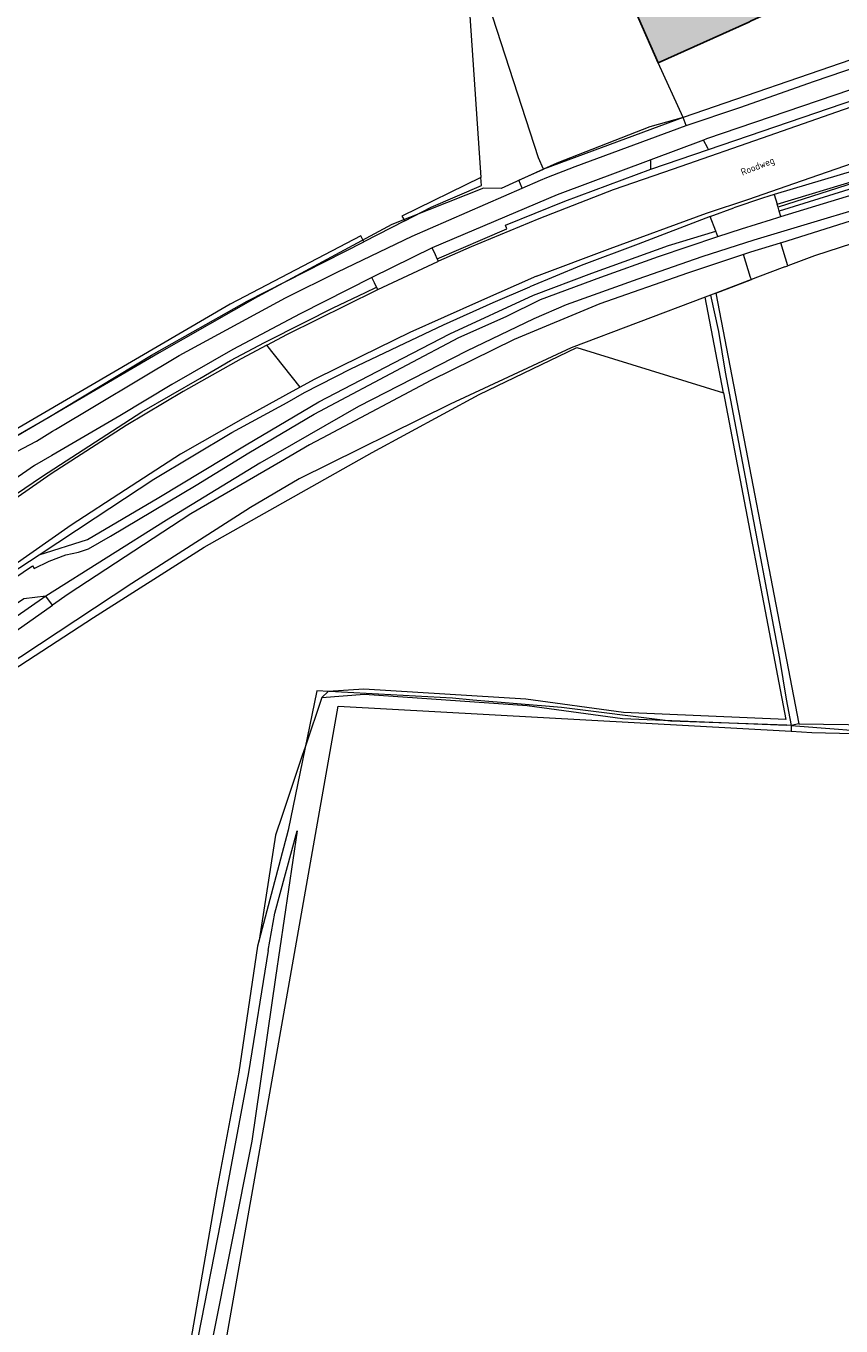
# Model space of a CAD drawing. Header units: metres. Extents: x 191562 to 192551, y 309453 to 310109.
# Tile 40 of 49: x 192253 to 192337, y 309780 to 309912. Entities that reach past the tile are written whole.
import ezdxf
from ezdxf.enums import TextEntityAlignment as Align

# ---------------------------------------------------------------- set-up
doc = ezdxf.new("R2010")
doc.units = ezdxf.units.M
for name, color, linetype, lineweight in [('B-WE-GR-BEPLANTING_CULTUUR_BOSPLANTSOEN-GV', 253, 'Continuous', 9), ('B-WE-GR-BEPLANTING_CULTUUR_HEESTERS-GV', 253, 'Continuous', 9), ('B-WE-GR-BOUWLAND-GV', 253, 'Continuous', 9), ('B-WE-GR-GRAS-GV', 253, 'Continuous', 9), ('B-WE-GR-GROENVOORZIENING-GV', 253, 'Continuous', 9), ('B-WE-GR-HAAG-G', 253, 'GR-HAAG1', 9), ('B-WE-GR-HAAG-GV', 253, 'Continuous', 9), ('B-WE-GR-HEIDE-GV', 253, 'Continuous', 9), ('B-WE-GR-STRUIK-GV', 253, 'Continuous', 9), ('B-WE-GW-TALUD_KRUIN-G', 253, 'Continuous', 9), ('B-WE-IE-TERREINAFSCHEIDING_KUNSTMATIG_HEKWERK-G', 253, 'IE-TERREINAFSCHEIDING-KUNSTMATIG', 9), ('B-WE-OG-BEBOUWING-GV', 250, 'Continuous', 25), ('B-WE-OG-TERREIN_BEGROEID-GV', 253, 'Continuous', 9), ('B-WE-OG-TERREIN_ERF-GV', 253, 'Continuous', 9), ('B-WE-OG-TOPOGRAFIE-T18', 2, 'Continuous', 35), ('B-WE-OG-WEG-GV', 253, 'Continuous', 9), ('B-WE-VH-GESLOTENVERHARDING_ASFALT-GV', 253, 'Continuous', 9), ('B-WE-VH-OPENVERHARDING_BETONSTRAATSTEEN-GV', 253, 'Continuous', 9), ('B-WE-VH-OPENVERHARDING_SIERBESTRATING-GV', 253, 'Continuous', 9)]:
    doc.layers.add(name, color=color, linetype=linetype, lineweight=lineweight)
doc.layers.add('B-WE-OG-BEBOUWING-V', color=7, linetype='Continuous', lineweight=5, true_color=0xfff3f2)
doc.styles.add('NLCS-ISO-M200-T18', font='NLCS-ISO.ttf', dxfattribs={"height": 0.36})
doc.linetypes.add('GR-HAAG1', pattern='A,6,[176,NLCS.SHX,S=0.125,R=0,X=0,Y=0],-2', length=8)
doc.linetypes.add('IE-TERREINAFSCHEIDING-KUNSTMATIG', pattern='A,4,[82,NLCS.SHX,S=0.75,R=90,X=0,Y=0],4,-2', length=10)

msp = doc.modelspace()

# ---------------------------------------------------------------- hatches: boundary and pattern name
at = {"layer": 'B-WE-OG-BEBOUWING-V'}
msp.add_hatch(color=256, dxfattribs=at).paths.add_polyline_path([(192314.916, 309915.77), (192316.015, 309913.293), (192318.045, 309908.724), (192327.274, 309912.905), (192327.521, 309913.022), (192330.399, 309914.321), (192325.214, 309926.132), (192323.611, 309930.402), (192324.422, 309930.866), (192322.997, 309934.217), (192317.746, 309931.817), (192322.803, 309919.265)])

# ---------------------------------------------------------------- linework, layer by layer
at = {"layer": 'B-WE-GR-BEPLANTING_CULTUUR_BOSPLANTSOEN-GV'}
msp.add_lwpolyline([(192318.045, 309908.724), (192316.015, 309913.293), (192314.916, 309915.77)], dxfattribs=at)
at = {"layer": 'B-WE-GR-BEPLANTING_CULTUUR_HEESTERS-GV'}
for points in [[(192367.098, 309905.288), (192374.161, 309907.708), (192373.857, 309908.461), (192370.755, 309907.211), (192362.153, 309904.257), (192352.959, 309901.1), (192342.395, 309897.878), (192330.271, 309893.979)], [(192323.182, 309899.882), (192339.605, 309905.492), (192339.257, 309906.513), (192322.957, 309900.96), (192322.658, 309900.848)], [(192295.475, 309888.716), (192302.564, 309891.784), (192302.426, 309892.171), (192308.486, 309894.6), (192317.284, 309897.882), (192317.281, 309898.073), (192317.267, 309898.836), (192307.717, 309895.271), (192294.947, 309889.853)], [(192242.192, 309849.303), (192242.586, 309849.536), (192254.131, 309857.362), (192254.333, 309857.081), (192255.836, 309857.833), (192257.561, 309858.478), (192258.851, 309858.775), (192259.876, 309859.106), (192262.125, 309860.396), (192270.857, 309865.588), (192276.248, 309868.896), (192282.895, 309872.865), (192292.387, 309877.892), (192297.679, 309880.67), (192302.508, 309882.819), (192306.013, 309884.572), (192312.165, 309886.854), (192318.052, 309888.971), (192324.117, 309890.989), (192323.911, 309891.536)], [(192238.296, 309855.095), (192241.238, 309857.109), (192255.152, 309866.515), (192265.316, 309873.091), (192271.223, 309876.514), (192274.358, 309878.331), (192277.848, 309880.185), (192281.948, 309882.258), (192284.849, 309883.724), (192288.158, 309885.275), (192289.273, 309885.828), (192289.062, 309886.253), (192288.792, 309886.798), (192281.466, 309883.104), (192274.587, 309879.463), (192268.385, 309875.886), (192263.051, 309872.669), (192256.129, 309868.647), (192254.341, 309867.598), (192246.964, 309862.509), (192239.619, 309857.069), (192238.243, 309855.973)]]:
    msp.add_lwpolyline(points, dxfattribs=at)
at = {"layer": 'B-WE-GR-BOUWLAND-GV'}
for points in [[(192330.954, 309887.889), (192328.159, 309886.83), (192327.549, 309886.599)], [(192333.977, 309889.035), (192331.275, 309888.011)], [(192323.927, 309885.228), (192332.403, 309841.224), (192355.063, 309840.93)]]:
    msp.add_lwpolyline(points, dxfattribs=at)
at = {"layer": 'B-WE-GR-GRAS-GV'}
for points in [[(192332.403, 309841.224), (192331.594, 309841.073)], [(192331.594, 309841.073), (192331.597, 309840.472), (192333.718, 309840.354), (192353.475, 309839.872), (192354.369, 309840.468), (192351.665, 309840.364)]]:
    msp.add_lwpolyline(points, dxfattribs=at)
at = {"layer": 'B-WE-GR-GROENVOORZIENING-GV'}
msp.add_lwpolyline([(192292.156, 309892.608), (192294.863, 309893.992), (192299.979, 309896.222), (192299.924, 309897.033), (192291.846, 309893.07)], close=True, dxfattribs=at)
msp.add_lwpolyline([(192324.702, 309875.035), (192331.06, 309841.667), (192314.505, 309842.377), (192304.522, 309843.762), (192287.993, 309844.783), (192284.349, 309844.522), (192283.683, 309843.934), (192288.032, 309844.247), (192304.661, 309843.096), (192314.384, 309841.786), (192331.171, 309841.087)], dxfattribs=at)
at = {"layer": 'B-WE-GR-HAAG-G'}
for points in [[(192320.587, 309903.151), (192317.191, 309902.19), (192307.696, 309898.499), (192306.325, 309897.876), (192301.995, 309895.91), (192300.201, 309895.953), (192290.83, 309892.226), (192277.122, 309884.822), (192267.071, 309879.115), (192249.727, 309868.983), (192237.766, 309860.347), (192222.318, 309846.644), (192216.266, 309842.373), (192210.399, 309838.183), (192198.9, 309830.984)], [(192347.961, 309893.546), (192333.977, 309889.035)], [(192328.159, 309886.83), (192323.927, 309885.228)], [(192323.927, 309885.228), (192323.368, 309885.017)], [(192322.838, 309884.816), (192309.143, 309879.632)], [(192323.368, 309885.017), (192322.838, 309884.816)], [(192323.368, 309885.017), (192324.181, 309881.303)], [(192324.181, 309881.303), (192324.879, 309877.132)], [(192309.143, 309879.632), (192296.805, 309873.882)], [(192324.879, 309877.132), (192326.905, 309866.419)], [(192296.805, 309873.882), (192281.367, 309866.241)], [(192281.367, 309866.241), (192276.404, 309863.339)], [(192326.905, 309866.419), (192330.425, 309847.904)], [(192276.404, 309863.339), (192264.274, 309855.547)], [(192264.274, 309855.547), (192251.041, 309846.797)], [(192297.019, 309843.837), (192283.167, 309844.586)], [(192299.118, 309843.663), (192297.019, 309843.837)], [(192308.162, 309842.914), (192299.118, 309843.663)], [(192319.275, 309841.489), (192308.162, 309842.914)], [(192331.083, 309843.758), (192331.594, 309841.073)], [(192331.171, 309841.087), (192319.275, 309841.489)], [(192331.594, 309841.073), (192331.171, 309841.087)]]:
    msp.add_lwpolyline(points, dxfattribs=at)
at = {"layer": 'B-WE-GR-HAAG-GV'}
msp.add_lwpolyline([(192287.963, 309890.465), (192287.666, 309891.059), (192274.331, 309884.074), (192250.148, 309869.945), (192239.459, 309862.219), (192221.716, 309847.625), (192222.017, 309847.135), (192229.566, 309853.308), (192240.046, 309861.914), (192250.737, 309869.672), (192255.661, 309872.459), (192266.293, 309878.882), (192276.067, 309884.384)], close=True, dxfattribs=at)
at = {"layer": 'B-WE-GR-HEIDE-GV'}
msp.add_lwpolyline([(192330.425, 309847.904), (192331.083, 309843.758)], dxfattribs=at)
at = {"layer": 'B-WE-GR-STRUIK-GV'}
for points in [[(192283.683, 309843.934), (192282.017, 309838.962), (192281.657, 309837.888), (192279.648, 309831.864), (192278.968, 309829.862), (192277.284, 309819.146), (192277.118, 309818.519)], [(192267.446, 309762.435), (192271.002, 309761.678), (192285.341, 309843.051), (192331.597, 309840.472)], [(192278.204, 309818.073), (192278.907, 309821.902), (192281.181, 309830.294), (192278.945, 309815.336), (192276.559, 309798.603), (192272.434, 309777.961)]]:
    msp.add_lwpolyline(points, dxfattribs=at)
at = {"layer": 'B-WE-GW-TALUD_KRUIN-G'}
for points in [[(192331.594, 309841.073), (192332.483, 309841.002), (192341.234, 309840.297), (192346.974, 309840.199)], [(192278.204, 309818.073), (192276.215, 309805.623), (192273.336, 309790.341), (192271.045, 309778.539)]]:
    msp.add_lwpolyline(points, dxfattribs=at)
at = {"layer": 'B-WE-IE-TERREINAFSCHEIDING_KUNSTMATIG_HEKWERK-G'}
for points in [[(192320.587, 309903.151), (192318.045, 309908.724)], [(192283.167, 309844.586), (192280.263, 309830.38)], [(192280.263, 309830.38), (192277.118, 309818.519)], [(192277.118, 309818.519), (192275.219, 309805.648)], [(192275.219, 309805.648), (192272.984, 309793.662)], [(192272.984, 309793.662), (192269.834, 309775.602)]]:
    msp.add_lwpolyline(points, dxfattribs=at)
at = {"layer": 'B-WE-OG-BEBOUWING-GV'}
msp.add_lwpolyline([(192314.916, 309915.77), (192316.015, 309913.293), (192318.045, 309908.724), (192327.274, 309912.905), (192327.521, 309913.022), (192330.399, 309914.321), (192325.214, 309926.132), (192323.611, 309930.402), (192324.422, 309930.866), (192322.997, 309934.217), (192317.746, 309931.817), (192322.803, 309919.265)], close=True, dxfattribs=at)
at = {"layer": 'B-WE-OG-TERREIN_BEGROEID-GV'}
msp.add_lwpolyline([(192255.496, 309854.273), (192253.261, 309853.982), (192249.582, 309851.535), (192243.464, 309847.467)], dxfattribs=at)
at = {"layer": 'B-WE-OG-TERREIN_ERF-GV'}
msp.add_lwpolyline([(192314.916, 309915.77), (192322.803, 309919.265), (192317.746, 309931.817), (192322.997, 309934.217), (192327.314, 309936.118), (192330.658, 309928.532), (192335.838, 309916.783), (192330.399, 309914.321), (192327.521, 309913.022), (192327.274, 309912.905), (192318.045, 309908.724)], dxfattribs=at)
at = {"layer": 'B-WE-OG-WEG-GV'}
for points in [[(192236.648, 309857.253), (192236.676, 309857.277), (192240.358, 309860.468), (192243.798, 309863.06), (192247.184, 309865.362), (192252.555, 309869.04), (192254.566, 309870.098), (192256.204, 309871.113), (192256.493, 309871.286), (192269.111, 309878.837), (192279.966, 309884.722), (192285.321, 309887.38), (192292.93, 309891.024), (192304.148, 309895.948), (192303.79, 309896.763), (192306.325, 309897.876), (192305.81, 309899.028), (192298.19, 309922.555), (192299.924, 309897.033)], [(192367.098, 309905.288), (192357.098, 309901.92), (192345.043, 309898.161), (192330.388, 309893.59)], [(192345.629, 309900.305), (192338.198, 309897.776), (192329.881, 309895.275)], [(192330.557, 309893.028), (192349.887, 309898.927)], [(192329.881, 309895.275), (192330.169, 309894.317), (192338.503, 309896.824)], [(192254.82, 309858.499), (192259.772, 309860.063), (192267.039, 309864.328), (192275.978, 309869.726), (192283.398, 309874.113), (192291.036, 309878.084), (192296.769, 309881.065), (192305.288, 309885.004), (192311.254, 309887.264), (192319.087, 309890.08), (192323.911, 309891.536), (192323.347, 309893.032), (192315.978, 309890.224), (192310.178, 309888.029), (192304.922, 309885.861)], [(192292.156, 309892.608), (192287.963, 309890.465)], [(192323.927, 309885.228), (192327.549, 309886.599), (192327.466, 309886.819), (192326.751, 309889.15), (192321.02, 309887.247), (192312.072, 309884.123), (192303.327, 309880.47), (192294.816, 309876.301), (192284.298, 309870.711), (192282.436, 309869.721), (192279.454, 309867.991), (192270.31, 309862.684), (192257.776, 309854.458), (192256.202, 309853.352)], [(192232.537, 309834), (192235.429, 309835.802), (192240.117, 309838.93), (192260.38, 309852.098), (192271.661, 309859.266), (192288.827, 309868.952), (192299.752, 309874.862), (192309.729, 309879.672), (192324.702, 309875.035), (192322.838, 309884.816)]]:
    msp.add_lwpolyline(points, dxfattribs=at)
at = {"layer": 'B-WE-VH-GESLOTENVERHARDING_ASFALT-GV'}
for points in [[(192436.22, 309984.736), (192433.869, 309978.041), (192431.318, 309972.277), (192428.223, 309966.244), (192424.701, 309960.449), (192420.927, 309955.029), (192416.397, 309949.396), (192411.11, 309943.726), (192406.58, 309939.473), (192399.898, 309933.987), (192393.241, 309929.297), (192385.815, 309924.368), (192378.455, 309920.304), (192370.484, 309916.318), (192363.309, 309913.22), (192356.667, 309910.738), (192352.175, 309909.261), (192339.757, 309904.931), (192329.333, 309901.297), (192319.559, 309897.889), (192313.448, 309895.768), (192305.835, 309892.795), (192298.921, 309889.935), (192295.591, 309888.466)], [(192305.606, 309886.949), (192313.136, 309889.78), (192322.972, 309893.377), (192327.273, 309894.814), (192331.881, 309896.411), (192338.757, 309898.793), (192348.499, 309902.168), (192358.024, 309905.467), (192365.82, 309908.323), (192372.859, 309911.366), (192374.901, 309912.155)], [(192281.485, 309875.615), (192278.075, 309879.9), (192275.442, 309878.491), (192269.52, 309875.16), (192263.702, 309871.684), (192256.049, 309866.752), (192249.285, 309862.051), (192241.55, 309856.674), (192238.347, 309854.448), (192237.525, 309855.373)], [(192221.301, 309828.662), (192245.509, 309845.838), (192256.202, 309853.352), (192255.496, 309854.273), (192244.891, 309846.877), (192220.529, 309829.827)]]:
    msp.add_lwpolyline(points, dxfattribs=at)
at = {"layer": 'B-WE-VH-OPENVERHARDING_BETONSTRAATSTEEN-GV'}
for points in [[(192381.946, 309908.867), (192380.644, 309908.222), (192378.552, 309907.186), (192372.965, 309905.024), (192368.422, 309903.489), (192361.311, 309901.148), (192344.377, 309895.582), (192327.806, 309890.641), (192322.502, 309888.925), (192315.941, 309886.65), (192308.632, 309884.007), (192305.351, 309882.602), (192298.444, 309879.286), (192287.437, 309873.636), (192277.351, 309867.862), (192267.841, 309862.032), (192255.496, 309854.273)], [(192330.561, 309890.337), (192341.013, 309893.661), (192352.875, 309897.095), (192360.066, 309899.515), (192361.912, 309900.236), (192371.852, 309903.552), (192376.726, 309905.267), (192379.171, 309906.203), (192381.525, 309907.448), (192382.657, 309908.142)]]:
    msp.add_lwpolyline(points, dxfattribs=at)
at = {"layer": 'B-WE-VH-OPENVERHARDING_SIERBESTRATING-GV'}
for points in [[(192320.882, 309902.343), (192326.37, 309904.182), (192333.988, 309906.847), (192338.476, 309908.381), (192352.236, 309913.022), (192351.933, 309913.919), (192351.155, 309913.657)], [(192338.808, 309909.424), (192320.587, 309903.151)], [(192304.148, 309895.948), (192306.021, 309896.77), (192306.673, 309897.022), (192309.54, 309898.133), (192320.882, 309902.343), (192320.587, 309903.151), (192306.325, 309897.876)], [(192317.284, 309897.882), (192323.182, 309899.882), (192323.097, 309900.038), (192322.658, 309900.848), (192317.267, 309898.836)], [(192329.881, 309895.275), (192329.321, 309895.106), (192328.672, 309894.911), (192325.74, 309893.944)], [(192323.347, 309893.032), (192325.74, 309893.944)], [(192324.117, 309890.989), (192326.548, 309891.798), (192329.6, 309892.735), (192330.247, 309892.933), (192330.557, 309893.028), (192330.388, 309893.59), (192330.271, 309893.979), (192330.169, 309894.317)], [(192289.392, 309885.587), (192295.517, 309888.434), (192295.591, 309888.466), (192295.475, 309888.716), (192295.281, 309889.134), (192294.947, 309889.853), (192288.792, 309886.798)], [(192330.954, 309887.889), (192331.275, 309888.011), (192330.561, 309890.337), (192330.494, 309890.316), (192327.466, 309889.387), (192326.751, 309889.15)], [(192305.606, 309886.949), (192299.695, 309884.313), (192292.673, 309881.181), (192287.743, 309878.766), (192282.917, 309876.401), (192281.485, 309875.615), (192280.676, 309875.17), (192275.664, 309872.417), (192269.246, 309868.769), (192263.628, 309865.116), (192258.106, 309861.526), (192249.949, 309855.836), (192244.306, 309851.9), (192241.588, 309850.174), (192241.754, 309849.935)], [(192241.754, 309849.935), (192254.82, 309858.499), (192260.563, 309862.263), (192266.521, 309866.205), (192274.516, 309870.993), (192280.155, 309874.059), (192281.929, 309875.057), (192286.639, 309877.493), (192292.152, 309880.109), (192296.111, 309881.988), (192301.175, 309884.262), (192304.922, 309885.861)], [(192278.075, 309879.9), (192280.19, 309881.031), (192289.256, 309885.524), (192289.392, 309885.587), (192289.273, 309885.828)]]:
    msp.add_lwpolyline(points, dxfattribs=at)

# ---------------------------------------------------------------- texts
at = {"layer": 'B-WE-OG-TOPOGRAFIE-T18', "style": 'NLCS-ISO-M200-T18'}
msp.add_text('Roodweg', height=0.7, rotation=21.2, dxfattribs=at).set_placement((192328.22, 309898.093), align=Align.MIDDLE)

doc.saveas('drawing.dxf')
